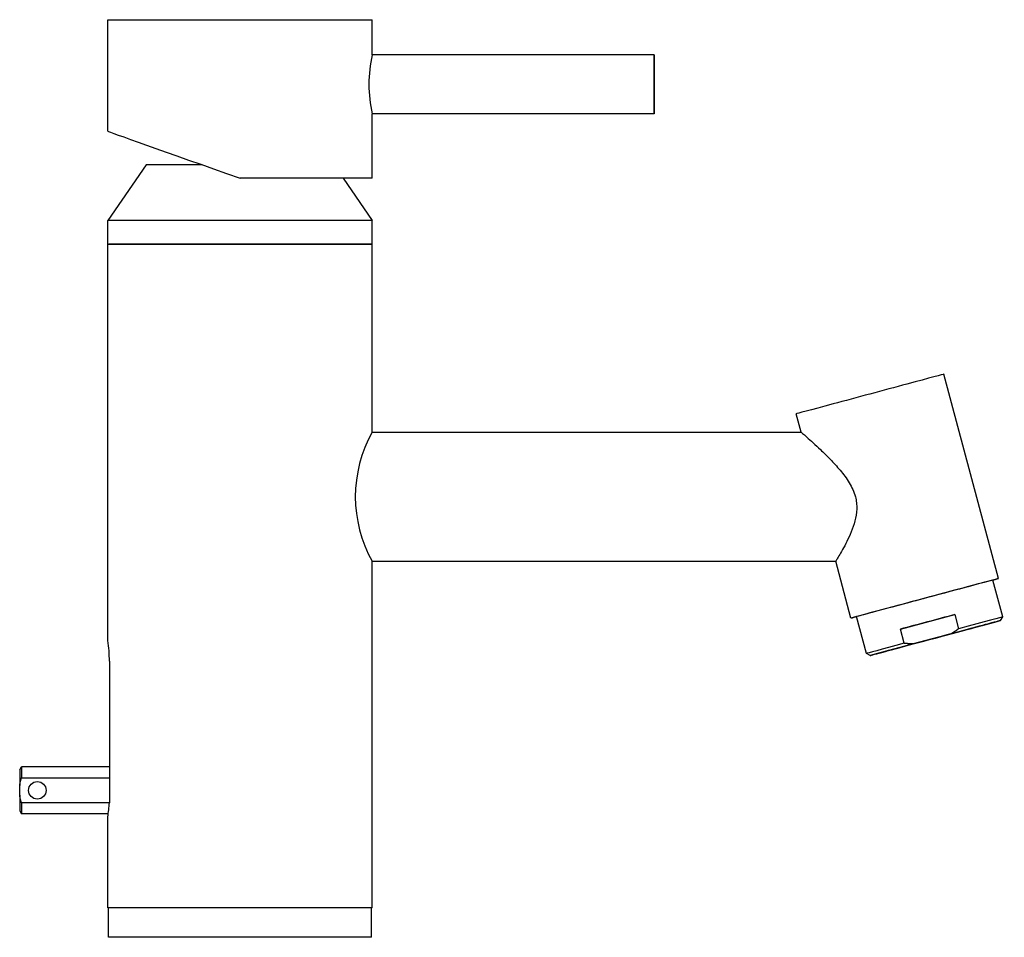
# Model space of a CAD drawing. Header units: millimetres. Extents: x -0.038 to 0.13, y 0 to 0.156.
import ezdxf

# ---------------------------------------------------------------- set-up
doc = ezdxf.new("R2010")
doc.units = ezdxf.units.MM
doc.layers.add('BLOCKS', color=3, linetype='Continuous')

msp = doc.modelspace()

# ---------------------------------------------------------------- linework, layer by layer
at = {"layer": 'BLOCKS'}
for p, q in [((-0.02257878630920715, 0.1561999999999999), (0.02242121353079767, 0.1561999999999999)), ((-0.02257878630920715, 0.1371999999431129), (-0.02257878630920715, 0.1561999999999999)), ((0.02242121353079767, 0.1561999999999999), (0.02242121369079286, 0.1561999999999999)), ((0.02242121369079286, 0.1501999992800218), (0.02242121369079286, 0.1561999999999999)), ((0.07042121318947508, 0.1502), (0.02242121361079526, 0.1502)), ((0.02242121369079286, 0.1292), (0.02242121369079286, 0.1402000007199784)), ((0.07042121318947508, 0.1402), (0.02242121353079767, 0.1402)), ((-0.0160787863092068, 0.1315000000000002), (-0.02257878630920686, 0.122)), ((-0.01596623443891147, 0.1315000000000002), (-0.0160787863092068, 0.1315000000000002)), ((-0.006550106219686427, 0.1315000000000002), (-0.01596623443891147, 0.1315000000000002)), ((0.02242121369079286, 0.1292), (-8.146955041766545e-05, 0.1292)), ((0.01749489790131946, 0.1292), (0.02242121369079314, 0.122)), ((-0.02242051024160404, 0.122), (-0.02257878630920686, 0.122)), ((-0.02257878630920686, 0.1180000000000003), (-0.02257878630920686, 0.122)), ((0.02242121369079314, 0.122), (-0.02242051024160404, 0.122)), ((0.02242121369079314, 0.1180000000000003), (0.02242121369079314, 0.122)), ((-0.02257878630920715, 0.1180000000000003), (0.02242121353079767, 0.1180000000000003)), ((-0.02257878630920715, 0.05049999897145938), (-0.02257878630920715, 0.1180000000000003)), ((0.02242121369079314, 0.1180000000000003), (-0.02242051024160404, 0.1180000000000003)), ((0.02242121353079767, 0.1180000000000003), (0.02242121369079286, 0.1180000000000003)), ((0.02242121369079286, 0.08599999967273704), (0.02242121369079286, 0.1180000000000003)), ((0.1290183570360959, 0.06107003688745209), (0.1197008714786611, 0.0958433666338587)), ((0.09542121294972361, 0.08599999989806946), (0.0945867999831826, 0.08911407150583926)), ((0.02242121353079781, 0.08600000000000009), (0.09542121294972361, 0.08600000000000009)), ((0.02242121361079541, 0.06400000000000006), (0.1013160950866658, 0.06400000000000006)), ((0.02242121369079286, 0.005), (0.02242121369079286, 0.06400000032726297)), ((0.1039042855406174, 0.05434074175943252), (0.1013160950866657, 0.06400000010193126)), ((0.1275694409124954, 0.06068191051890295), (0.1275694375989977, 0.06068192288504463)), ((0.1297347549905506, 0.05453269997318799), (0.1280524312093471, 0.06081121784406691)), ((0.1065525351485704, 0.04832104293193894), (0.1048702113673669, 0.05459956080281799)), ((0.1053531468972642, 0.05472907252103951), (0.1053531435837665, 0.05472908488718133)), ((0.1123288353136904, 0.05245733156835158), (0.1215816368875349, 0.05493662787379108)), ((0.1215816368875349, 0.05493662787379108), (0.1222286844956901, 0.05252181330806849)), ((0.1293812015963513, 0.05392032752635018), (0.1297347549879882, 0.05453269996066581)), ((0.1129758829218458, 0.05004251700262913), (0.1123288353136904, 0.05245733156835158)), ((0.1155788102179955, 0.05022163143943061), (0.1220500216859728, 0.05195559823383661)), ((0.1209672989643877, 0.05166618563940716), (0.1144960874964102, 0.04993221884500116)), ((-0.02230531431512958, 0.04700000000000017), (-0.02230531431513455, 0.02291362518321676)), ((0.1071649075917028, 0.04796748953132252), (0.1065525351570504, 0.04832104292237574)), ((-0.03757879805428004, 0.02852075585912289), (-0.03729012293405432, 0.02902075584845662)), ((-0.0375787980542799, 0.02852075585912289), (-0.03729012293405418, 0.02902075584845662)), ((-0.02230531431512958, 0.02902075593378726), (-0.03729012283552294, 0.02902075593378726)), ((-0.02230531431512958, 0.02902075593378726), (-0.03729012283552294, 0.02902075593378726)), ((-0.03729052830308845, 0.02712788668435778), (-0.02230531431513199, 0.02712788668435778)), ((-0.03729052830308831, 0.02712788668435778), (-0.02230531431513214, 0.02712788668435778)), ((-0.03757920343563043, 0.02419009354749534), (-0.03757920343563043, 0.02585141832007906)), ((-0.03757920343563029, 0.02419009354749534), (-0.03757920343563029, 0.02585141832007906)), ((-0.02230531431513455, 0.02291362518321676), (-0.03729052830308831, 0.02291362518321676)), ((-0.02230531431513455, 0.02291362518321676), (-0.03729052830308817, 0.02291362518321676)), ((-0.03757879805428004, 0.02152075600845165), (-0.03729012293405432, 0.02102075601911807)), ((-0.0375787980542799, 0.02152075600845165), (-0.03729012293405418, 0.02102075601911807)), ((-0.02250389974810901, 0.02102075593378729), (-0.03729012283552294, 0.02102075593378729)), ((-0.02250389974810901, 0.02102075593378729), (-0.03729012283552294, 0.02102075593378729)), ((-0.02257878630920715, 0.005), (-0.02257878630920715, 0.02050000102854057)), ((0.02242121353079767, 0.005), (-0.02257878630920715, 0.005)), ((-0.02247878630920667, 0), (-0.02247878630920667, 0.005)), ((0.02232121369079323, 0), (0.02232121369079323, 0.005)), ((0.02242121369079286, 0.005), (0.02242121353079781, 0.005)), ((-0.02232121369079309, 0), (-0.02247878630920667, 0)), ((0.02232121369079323, 0), (-0.02232121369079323, 0))]:
    msp.add_line(p, q, dxfattribs=at)
for centre, radius, start, end in [((0.04433480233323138, 0.1452), 0.02247677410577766, 167.1469170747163, 192.8530829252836), ((0.04203872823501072, 0.07500000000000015), 0.02249104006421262, 150.7196295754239, 209.2803704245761), ((-0.04520726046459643, 0.04697124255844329), 0.02290196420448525, 0.07194494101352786, 8.863498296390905), ((-0.05743979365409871, 0.02567217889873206), 0.03524260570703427, 351.5608340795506, 355.5106803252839)]:
    msp.add_arc(centre, radius, start, end, dxfattribs=at)
for centre, major_axis, ratio, start_param, end_param in [((0.07042121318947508, 0.1452), (5.471980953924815e-19, -0.005), 0.0001192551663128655, -1.84770751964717e-09, 6.283185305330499), ((-7.878630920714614e-05, 0.1292), (0.02249999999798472, -0.007999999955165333), 3.764301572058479e-05, 3.141606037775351, 4.712283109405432), ((0.1071438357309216, 0.09247871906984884), (0.01255703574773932, 0.003364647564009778), 3.086550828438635e-05, -7.130854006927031e-09, 3.141592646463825), ((0.1164613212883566, 0.05770538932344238), (-0.01255703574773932, -0.003364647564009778), 3.086550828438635e-05, 2.746801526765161, 6.28330049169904), ((0.1164613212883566, 0.05770538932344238), (-0.01171185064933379, -0.00313818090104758), 3.086550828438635e-05, 2.997877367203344, 6.283300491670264), ((0.1164613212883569, 0.05770538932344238), (0.01159110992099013, 0.003105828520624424), 3.086550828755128e-05, -7.138786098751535e-09, 3.141592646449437), ((0.1164613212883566, 0.05770538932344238), (-0.01255703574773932, -0.003364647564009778), 3.086550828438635e-05, 0.0001151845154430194, 0.3947911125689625), ((0.1164613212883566, 0.05770538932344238), (-0.01171185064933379, -0.00313818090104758), 3.086550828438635e-05, 0.0001151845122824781, 0.14371527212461), ((0.1174965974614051, 0.0538416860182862), (-0.01159110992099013, -0.003105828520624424), 3.086550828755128e-05, 4.35221568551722, 5.174491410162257), ((0.1182730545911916, 0.05094390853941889), (-0.01110814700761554, -0.002976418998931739), 3.086550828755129e-05, 1.917723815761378, 4.467390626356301), ((0.1181436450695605, 0.05142687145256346), (0.01159110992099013, 0.003105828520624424), 3.086550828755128e-05, 6.283154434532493, 7.49380833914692), ((0.1182730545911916, 0.05094390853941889), (-0.009659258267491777, -0.002588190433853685), 3.086550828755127e-05, -7.110489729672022e-09, 6.283185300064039), ((0.1181436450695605, 0.05142687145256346), (0.01159110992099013, 0.003105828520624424), 3.086550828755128e-05, 2.03289875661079, 3.141623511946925), ((0.1182730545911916, 0.05094390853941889), (-0.01110814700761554, -0.002976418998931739), 3.086550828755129e-05, 5.059316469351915, 7.608983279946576), ((-0.03757879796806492, 0.0250207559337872), (-7.716892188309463e-19, 0.003500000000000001), 0.0001192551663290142, 0.0002065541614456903, 1.33117775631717), ((-0.03757879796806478, 0.0250207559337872), (-9.470527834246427e-19, 0.003500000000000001), 0.0001192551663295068, 0.0002065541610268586, 1.331177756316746), ((-0.03729012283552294, 0.0250207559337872), (8.81930535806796e-19, -0.004), 0.0001192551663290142, 3.141592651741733, 4.157577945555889), ((-0.03729012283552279, 0.0250207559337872), (1.082346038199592e-18, -0.004), 0.0001192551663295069, 3.141592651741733, 4.157577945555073), ((-0.03457920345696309, 0.02501862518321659), (-3.307458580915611e-19, 0.0015), 0.9999999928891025, 1.570796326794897, 7.853981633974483), ((-0.03757879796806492, 0.0250207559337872), (-7.716892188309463e-19, 0.003500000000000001), 0.0001192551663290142, 1.810414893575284, 3.141386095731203), ((-0.03757879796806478, 0.0250207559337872), (-9.470527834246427e-19, 0.003500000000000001), 0.0001192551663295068, 1.810414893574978, 3.141386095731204), ((-0.03729012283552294, 0.0250207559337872), (8.81930535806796e-19, -0.004), 0.0001192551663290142, 5.267200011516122, 6.283185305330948), ((-0.03729012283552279, 0.0250207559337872), (1.082346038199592e-18, -0.004), 0.0001192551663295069, 5.267200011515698, 6.283185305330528)]:
    msp.add_ellipse(centre, major_axis=major_axis, ratio=ratio, start_param=start_param, end_param=end_param, dxfattribs=at)
msp.add_open_spline([(0.09542121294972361, 0.08599999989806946), (0.09542124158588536, 0.08599989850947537), (0.0955067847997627, 0.08592520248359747), (0.09583729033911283, 0.08563484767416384), (0.09608215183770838, 0.08541923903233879), (0.09669149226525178, 0.08487648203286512), (0.09705640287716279, 0.08454887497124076), (0.09785127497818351, 0.08382250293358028), (0.09828104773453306, 0.08342374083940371), (0.09922453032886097, 0.0825260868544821), (0.09978243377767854, 0.08198176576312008), (0.1009238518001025, 0.08080499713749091), (0.1015075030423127, 0.0801729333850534), (0.102620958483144, 0.07883490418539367), (0.1031502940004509, 0.07813052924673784), (0.1038272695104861, 0.0770112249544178), (0.104033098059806, 0.07662751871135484), (0.1043892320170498, 0.07583442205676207), (0.1045394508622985, 0.07542499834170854), (0.1047451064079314, 0.07465748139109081), (0.1048114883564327, 0.07431046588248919), (0.1048913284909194, 0.07361359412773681), (0.1049048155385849, 0.07326374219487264), (0.104873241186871, 0.07222014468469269), (0.1047555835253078, 0.07153193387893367), (0.1044112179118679, 0.07021614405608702), (0.1041854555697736, 0.06958598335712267), (0.1037055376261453, 0.06841459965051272), (0.1034514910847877, 0.06787350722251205), (0.1029638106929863, 0.06689306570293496), (0.1027118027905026, 0.06642054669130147), (0.1022469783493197, 0.06557885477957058), (0.1020343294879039, 0.06520967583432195), (0.1016836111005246, 0.06461039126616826), (0.1015452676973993, 0.06437976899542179), (0.1013614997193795, 0.06407461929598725), (0.1013160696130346, 0.06400010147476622), (0.1013160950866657, 0.06400000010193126)], degree=3, knots=[19.37776734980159, 19.37776734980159, 19.37776734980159, 19.37776734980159, 21.58133234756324, 21.58133234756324, 23.78639483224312, 23.78639483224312, 25.99145731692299, 25.99145731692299, 28.19651980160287, 28.19651980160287, 30.83646376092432, 30.83646376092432, 33.47640772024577, 33.47640772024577, 36.11635167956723, 36.11635167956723, 37.43632365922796, 37.43632365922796, 38.75629563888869, 38.75629563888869, 39.82009971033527, 39.82009971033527, 40.88390378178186, 40.88390378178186, 43.01151192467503, 43.01151192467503, 45.13912006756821, 45.13912006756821, 47.26672821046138, 47.26672821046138, 49.46676579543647, 49.46676579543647, 51.66680338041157, 51.66680338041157, 53.86684096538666, 53.86684096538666, 56.06538108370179, 56.06538108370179, 56.06538108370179, 56.06538108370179], dxfattribs=at)
for points, weights in [([(0.1222286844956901, 0.05252181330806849), (0.1215946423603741, 0.0520473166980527), (0.1209672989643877, 0.05166618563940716)], [1.010922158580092, 1.007343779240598, 1]), ([(0.1144960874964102, 0.04993221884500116), (0.1137622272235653, 0.04994861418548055), (0.1129758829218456, 0.05004251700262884)], [1, 1.007343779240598, 1.010922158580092]), ([(-0.03757920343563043, 0.02585141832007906), (-0.03749758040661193, 0.02644710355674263), (-0.03729052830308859, 0.02712788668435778)], [1, 1.12405205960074, 1.226893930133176]), ([(-0.03757920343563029, 0.02585141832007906), (-0.03749758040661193, 0.02644710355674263), (-0.03729052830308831, 0.02712788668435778)], [1, 1.12405205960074, 1.226893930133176]), ([(-0.0372905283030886, 0.02291362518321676), (-0.03749758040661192, 0.02359440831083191), (-0.03757920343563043, 0.02419009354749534)], [1.226893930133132, 1.124052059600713, 1]), ([(-0.03729052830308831, 0.02291362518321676), (-0.03749758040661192, 0.02359440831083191), (-0.03757920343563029, 0.02419009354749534)], [1.226893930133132, 1.124052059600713, 1])]:
    msp.add_rational_spline(points, weights, degree=2, dxfattribs=at)

doc.saveas('drawing.dxf')
